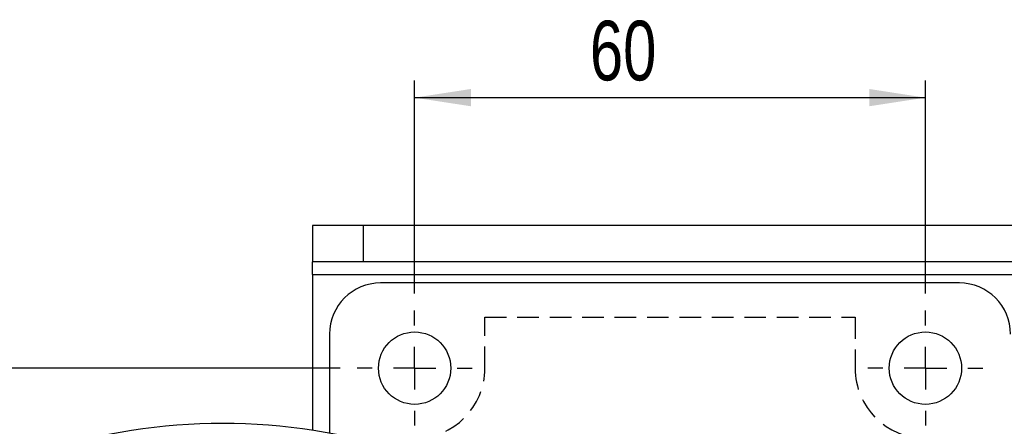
# Model space of a CAD drawing. Extents: x 63 to 798, y 53 to 570.
# Tile 8 of 28: x 178 to 294, y 301 to 348. Entities that reach past the tile are written whole.
import ezdxf

# ---------------------------------------------------------------- set-up
doc = ezdxf.new("R2010")
doc.units = 0
doc.header["$LTSCALE"] = 2
doc.linetypes.add('HIDDEN', pattern=[1.905, 1.27, -0.635])
doc.layers.get('0').update_dxf_attribs({"linetype": 'CONTINUOUS'})
doc.layers.add('FORMATO', color=179, linetype='CONTINUOUS')
doc.styles.add('SLDTEXTSTYLE0', font='TXT', dxfattribs={"width": 0.75})
doc.dimstyles.new('SLDDIMSTYLE4', dxfattribs={"dimtxt": 7, "dimasz": 6.604, "dimexe": 0, "dimexo": 0.0625, "dimgap": 1.75, "dimtad": 1, "dimdec": 3, "dimrnd": 1e-09, "dimzin": 12, "dimtxsty": 'SLDTEXTSTYLE0', "dimsah": 1, "dimcen": 0.09, "dimazin": 3, "dimtfac": 1, "dimtdec": 3, "dimtofl": 0, "dimtmove": 0, "dimatfit": 3, "dimtolj": 1, "dimtzin": 12})

# ---------------------------------------------------------------- blocks, each defined once
blk = doc.blocks.new('_D_7')
at = {"layer": 'FORMATO'}
for p, q in [((224.75, 316.08), (224.75, 341.08)), ((284.75, 316.08), (284.75, 341.08)), ((224.75, 339.08), (284.75, 339.08))]:
    blk.add_line(p, q, dxfattribs=at)
for points in [[(224.75, 339.08), (231.36, 338.07), (231.36, 340.1)], [(284.75, 339.08), (278.15, 340.1), (278.15, 338.07)]]:
    blk.add_solid(points, dxfattribs=at)
at = {"layer": 'FORMATO', "insert": (245.34, 348.11), "char_height": 7, "attachment_point": 1, "style": 'SLDTEXTSTYLE0'}
blk.add_mtext('60', dxfattribs=at)
blk = doc.blocks.new('_D_8')
at = {"layer": 'FORMATO'}
for p, q in [((174.21, 307.33), (174.21, 328.82)), ((216, 307.33), (172.21, 307.33)), ((174.21, 307.33), (174.21, 257.33)), ((216, 257.33), (172.21, 257.33))]:
    blk.add_line(p, q, dxfattribs=at)
for points in [[(174.21, 307.33), (173.2, 300.72), (175.23, 300.72)], [(174.21, 257.33), (175.23, 263.93), (173.2, 263.93)]]:
    blk.add_solid(points, dxfattribs=at)
at = {"layer": 'FORMATO', "insert": (165.19, 318.47), "char_height": 7, "attachment_point": 1, "rotation": 90, "style": 'SLDTEXTSTYLE0'}
blk.add_mtext('50', dxfattribs=at)
blk = doc.blocks.new('SW_CENTERMARKSYMBOL_5')
at = {"layer": 'FORMATO', "color": 0}
for p, q in [((0, 5), (0, 6.75)), ((0, 0), (0, 2.5)), ((-5, 0), (-6.75, 0)), ((0, 0), (-2.5, 0)), ((0, 0), (0, -2.5)), ((0, 0), (2.5, 0)), ((5, 0), (6.75, 0)), ((0, -5), (0, -6.75))]:
    blk.add_line(p, q, dxfattribs=at)
blk = doc.blocks.new('SW_CENTERMARKSYMBOL_6')
at = {"layer": 'FORMATO', "color": 0}
for p, q in [((0, 5), (0, 6.75)), ((0, 0), (0, 2.5)), ((-5, 0), (-6.75, 0)), ((0, 0), (-2.5, 0)), ((0, 0), (0, -2.5)), ((0, 0), (2.5, 0)), ((5, 0), (6.75, 0)), ((0, -5), (0, -6.75))]:
    blk.add_line(p, q, dxfattribs=at)

msp = doc.modelspace()

# ---------------------------------------------------------------- linework, layer by layer
at = {"color": 7, "linetype": 'CONTINUOUS'}
for p, q in [((212.7526, 324.076), (212.7526, 319.826)), ((218.7594, 324.076), (212.7526, 324.076)), ((218.7594, 319.826), (218.7594, 324.076)), ((385.1184, 324.076), (218.7594, 324.076)), ((218.7594, 319.826), (212.7526, 319.826)), ((212.7526, 318.326), (212.7526, 319.826)), ((385.1184, 319.826), (218.7594, 319.826)), ((212.7526, 318.326), (312.7526, 318.326)), ((212.7526, 318.326), (212.7526, 300.033)), ((288.7526, 317.326), (220.7526, 317.326)), ((214.7526, 311.326), (214.7526, 299.7012))]:
    msp.add_line(p, q, dxfattribs=at)
at = {"color": 7, "linetype": 'HIDDEN'}
for p, q in [((212.7526, 318.326), (312.7526, 318.326)), ((233.0026, 307.326), (233.0026, 313.326)), ((233.0026, 313.326), (276.5026, 313.326)), ((276.5026, 313.326), (276.5026, 307.326))]:
    msp.add_line(p, q, dxfattribs=at)
at = {"color": 7, "linetype": 'CONTINUOUS'}
for centre in [(224.7526, 307.326), (284.7526, 307.326)]:
    msp.add_circle(centre, 4.25, dxfattribs=at)
for centre, radius, start, end in [((220.7526, 311.326), 6, 90, 180), ((288.7526, 311.326), 6, 0, 90), ((202.2026, 230.247), 70.5789, 72.476502, 107.523498)]:
    msp.add_arc(centre, radius, start, end, dxfattribs=at)
at = {"color": 7, "linetype": 'HIDDEN'}
for centre, start, end in [((224.7526, 307.326), 270, 0), ((284.7526, 307.326), 180, 270)]:
    msp.add_arc(centre, 8.25, start, end, dxfattribs=at)

# ---------------------------------------------------------------- block references
at = {"layer": 'FORMATO'}
for name, p in [('SW_CENTERMARKSYMBOL_6', (224.7526, 307.326)), ('SW_CENTERMARKSYMBOL_5', (284.7526, 307.326))]:
    msp.add_blockref(name, p, dxfattribs=at)

# ---------------------------------------------------------------- dimensions: what is measured, and where the dimension line sits
dim = msp.add_linear_dim(base=(284.7526, 339.0837), p1=(224.7526, 314.076), p2=(284.7526, 314.076), dimstyle='SLDDIMSTYLE4', dxfattribs=at)
dim.commit()
dim.dimension.update_dxf_attribs({"geometry": '_D_7', "text_midpoint": (250.5171, 339.0837), "dimtype": 160})
dim = msp.add_linear_dim(base=(174.2133, 257.326), p1=(218.0026, 307.326), p2=(218.0026, 257.326), angle=90, dimstyle='SLDDIMSTYLE4', dxfattribs=at)
dim.commit()
dim.dimension.update_dxf_attribs({"geometry": '_D_8', "text_midpoint": (174.2133, 323.6465), "dimtype": 160})

doc.saveas('drawing.dxf')
